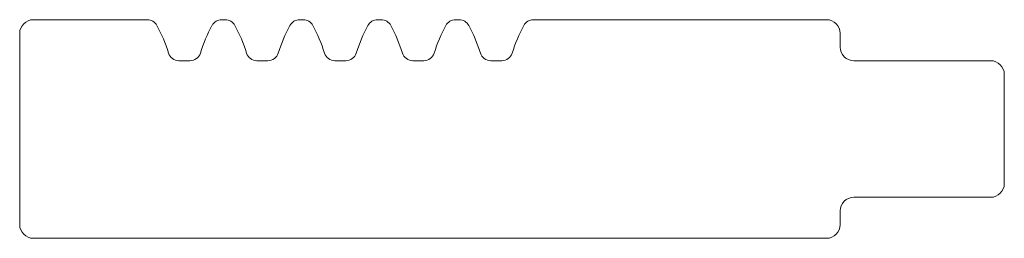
# Model space of a CAD drawing. Header units: millimetres. Extents: x -74 to 286, y -137 to -57.
import ezdxf

# ---------------------------------------------------------------- set-up
doc = ezdxf.new("R2010")
doc.units = ezdxf.units.MM

msp = doc.modelspace()

# ---------------------------------------------------------------- linework, layer by layer
at = {"color": 7, "linetype": 'Continuous', "lineweight": 15}
for p, q in [((-27.4, -57), (-69.06, -57)), ((-0.21, -57), (1.1, -57)), ((28.29, -57), (29.6, -57)), ((56.79, -57), (58.1, -57)), ((86.6, -57), (85.29, -57)), ((113.79, -57), (220.94, -57)), ((-74.06, -62), (-74.06, -132)), ((225.94, -62), (225.94, -67)), ((-11.81, -72), (-15.81, -72)), ((16.69, -72), (12.69, -72)), ((45.19, -72), (41.19, -72)), ((73.69, -72), (69.69, -72)), ((102.19, -72), (98.19, -72)), ((230.94, -72), (280.94, -72)), ((285.94, -77), (285.94, -117)), ((280.94, -122), (230.94, -122)), ((225.94, -127), (225.94, -132)), ((-69.06, -137), (220.94, -137))]:
    msp.add_line(p, q, dxfattribs=at)
for centre, radius, start, end in [((-69.06, -62), 5, 90, 180), ((-27.4, -61), 4, 28.0857, 90), ((-0.21, -61), 4, 90, 151.9143), ((1.1, -61), 4, 28.0857, 90), ((28.29, -61), 4, 90, 151.9143), ((29.6, -61), 4, 28.0857, 90), ((56.79, -61), 4, 90, 151.9143), ((58.1, -61), 4, 28.0857, 90), ((85.29, -61), 4, 90, 151.9143), ((86.6, -61), 4, 28.0857, 90), ((113.79, -61), 4, 90, 151.9143), ((220.94, -62), 5, 0, 90), ((-76.81, -87.36), 60, 17.6119, 28.0857), ((49.19, -87.36), 60, 151.9143, 162.3881), ((-48.31, -87.36), 60, 17.6119, 28.0857), ((77.69, -87.36), 60, 151.9143, 162.3881), ((-19.81, -87.36), 60, 17.6119, 28.0857), ((106.19, -87.36), 60, 151.9143, 162.3881), ((8.69, -87.36), 60, 17.6119, 28.0857), ((134.69, -87.36), 60, 151.9143, 162.3881), ((37.19, -87.36), 60, 17.6119, 28.0857), ((163.19, -87.36), 60, 151.9143, 162.3881), ((230.94, -67), 5, 180, 270), ((-15.81, -68), 4, 197.6119, 270), ((-11.81, -68), 4, 270, 342.3881), ((12.69, -68), 4, 197.6119, 270), ((16.69, -68), 4, 270, 342.3881), ((41.19, -68), 4, 197.6119, 270), ((45.19, -68), 4, 270, 342.3881), ((69.69, -68), 4, 197.6119, 270), ((73.69, -68), 4, 270, 342.3881), ((98.19, -68), 4, 197.6119, 270), ((102.19, -68), 4, 270, 342.3881), ((280.94, -77), 5, 0, 90), ((280.94, -117), 5, 270, 0), ((230.94, -127), 5, 90, 180), ((-69.06, -132), 5, 180, 270), ((220.94, -132), 5, 270, 0)]:
    msp.add_arc(centre, radius, start, end, dxfattribs=at)

doc.saveas('drawing.dxf')
